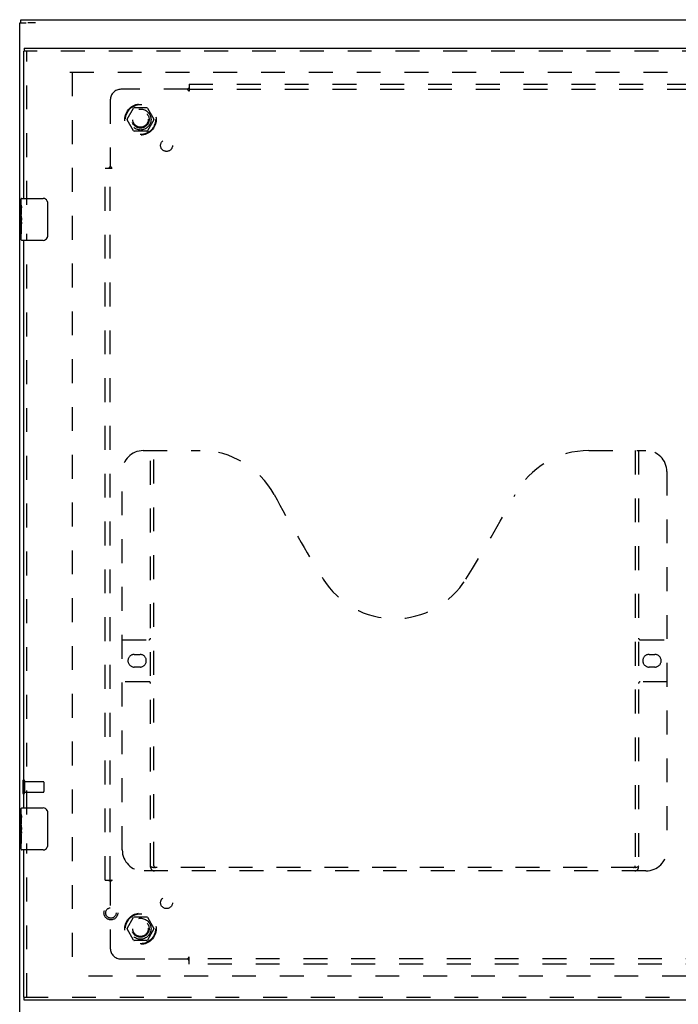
# Model space of a CAD drawing. Header units: inches. Extents: x 0 to 103, y 0 to 67.
# Tile 3 of 16: x 23 to 39, y 22 to 46. Entities that reach past the tile are written whole.
import ezdxf

# ---------------------------------------------------------------- set-up
doc = ezdxf.new("R2010")
doc.units = ezdxf.units.IN
doc.header["$LTSCALE"] = 5.686187
doc.header["$MEASUREMENT"] = 0
doc.linetypes.add('HIDDEN', pattern=[0.2, 0.1, -0.1])
doc.layers.get('0').update_dxf_attribs({"linetype": 'CONTINUOUS'})
for name, color, linetype in [('DEFAULT_2', 8, 'HIDDEN'), ('DOOR_ASSEMBLY', 7, 'CONTINUOUS'), ('SUBPANEL', 7, 'CONTINUOUS')]:
    doc.layers.add(name, color=color, linetype=linetype)

msp = doc.modelspace()

# ---------------------------------------------------------------- linework, layer by layer
at = {"color": 3, "linetype": 'Continuous'}
for p, q in [((22.967, 21.883), (22.967, 45.733)), ((22.992, 45.808), (48.317, 45.808))]:
    msp.add_line(p, q, dxfattribs=at)
at = {"color": 7, "linetype": 'Continuous'}
for p, q in [((22.967, 45.733), (23.122, 45.733)), ((22.992, 45.733), (22.992, 45.808)), ((23.346, 45.733), (23.164, 45.733))]:
    msp.add_line(p, q, dxfattribs=at)
at = {"layer": 'DEFAULT_2', "color": 8, "linetype": 'HIDDEN'}
for p, q in [((24.162, 44.558), (45.647, 44.558)), ((24.217, 44.555), (24.217, 23.061)), ((25.524, 43.438), (25.679, 43.706)), ((25.996, 43.711), (25.688, 43.711)), ((26.005, 43.706), (26.16, 43.438)), ((25.679, 43.161), (25.524, 43.428)), ((26.16, 43.428), (26.005, 43.161)), ((25.996, 43.156), (25.688, 43.156)), ((23.042, 27.7), (23.042, 27.416)), ((23.085, 27.7), (23.085, 27.416)), ((23.085, 27.682), (23.532, 27.682)), ((23.542, 27.672), (23.542, 27.444)), ((23.085, 27.434), (23.532, 27.434)), ((25.524, 24.188), (25.679, 24.456)), ((25.996, 24.461), (25.688, 24.461)), ((26.005, 24.456), (26.16, 24.188)), ((25.679, 23.911), (25.524, 24.178)), ((26.16, 24.178), (26.005, 23.911)), ((25.996, 23.906), (25.688, 23.906)), ((45.647, 23.058), (24.162, 23.058))]:
    msp.add_line(p, q, dxfattribs=at)
for centre, radius in [((25.842, 43.433), 0.372), ((25.842, 43.433), 0.356), ((25.842, 43.433), 0.204), ((25.842, 43.433), 0.183), ((25.842, 24.183), 0.372), ((25.842, 24.183), 0.356), ((25.842, 24.183), 0.204), ((25.842, 24.183), 0.183)]:
    msp.add_circle(centre, radius, dxfattribs=at)
for centre, radius, start, end in [((25.688, 43.701), 0.01, 90.0113, 149.988), ((25.996, 43.701), 0.01, 30.0108, 89.9876), ((25.533, 43.433), 0.01, 150.0117, 209.9873), ((26.151, 43.433), 0.01, 330.0117, 29.9873), ((25.688, 43.166), 0.01, 210.0108, 269.9876), ((25.996, 43.166), 0.01, 270.0113, 329.988), ((23.063, 27.7), 0.0215, 0, 180), ((23.532, 27.672), 0.01, 0, 90), ((23.063, 27.416), 0.0215, 180, 360), ((23.532, 27.444), 0.01, 270, 360), ((25.688, 24.451), 0.01, 90.0113, 149.988), ((25.996, 24.451), 0.01, 30.0108, 89.9876), ((25.533, 24.183), 0.01, 150.0117, 209.9873), ((26.151, 24.183), 0.01, 330.0117, 29.9873), ((25.688, 23.916), 0.01, 210.0108, 269.9876), ((25.996, 23.916), 0.01, 270.0113, 329.988)]:
    msp.add_arc(centre, radius, start, end, dxfattribs=at)
at = {"layer": 'DOOR_ASSEMBLY', "color": 3, "linetype": 'Continuous'}
for p, q in [((23.062, 41.558), (23.062, 45.058)), ((23.075, 45.133), (46.124, 45.133)), ((23.062, 27.058), (23.062, 40.558)), ((23.062, 22.558), (23.062, 26.058)), ((43.784, 22.483), (23.075, 22.483))]:
    msp.add_line(p, q, dxfattribs=at)
at = {"layer": 'DOOR_ASSEMBLY', "color": 7, "linetype": 'Continuous'}
for p, q in [((23.062, 45.058), (23.075, 45.058)), ((23.075, 45.133), (23.075, 45.058)), ((23.002, 41.399), (23.002, 41.543)), ((23.017, 41.558), (23.527, 41.558)), ((23.002, 41.32), (23.002, 41.396)), ((23.011, 41.341), (23.002, 41.341)), ((23.002, 41.31), (23.002, 41.32)), ((23.002, 41.143), (23.002, 41.31)), ((23.012, 41.174), (23.012, 41.33)), ((23.627, 41.458), (23.627, 40.658)), ((23.002, 41.174), (23.012, 41.174)), ((23.002, 40.573), (23.002, 41.141)), ((23.005, 41.111), (23.002, 41.111)), ((23.012, 40.99), (23.012, 41.043)), ((23.002, 40.979), (23.011, 40.979)), ((23.002, 40.943), (23.012, 40.943)), ((23.002, 40.88), (23.012, 40.88)), ((23.012, 40.713), (23.012, 40.943)), ((23.002, 40.713), (23.012, 40.713)), ((23.527, 40.558), (23.017, 40.558)), ((23.002, 26.899), (23.002, 27.043)), ((23.017, 27.058), (23.527, 27.058)), ((23.627, 26.958), (23.627, 26.158)), ((23.002, 26.643), (23.002, 26.896)), ((23.011, 26.841), (23.002, 26.841)), ((23.012, 26.674), (23.012, 26.83)), ((23.002, 26.674), (23.012, 26.674)), ((23.002, 26.073), (23.002, 26.641)), ((23.005, 26.611), (23.002, 26.611)), ((23.002, 26.479), (23.011, 26.479)), ((23.012, 26.49), (23.012, 26.543)), ((23.002, 26.443), (23.012, 26.443)), ((23.002, 26.38), (23.012, 26.38)), ((23.012, 26.213), (23.012, 26.443)), ((23.002, 26.213), (23.012, 26.213)), ((23.527, 26.058), (23.017, 26.058)), ((23.062, 22.558), (23.075, 22.558)), ((23.075, 22.483), (23.075, 22.558))]:
    msp.add_line(p, q, dxfattribs=at)
at = {"layer": 'DOOR_ASSEMBLY', "color": 8, "linetype": 'HIDDEN'}
for p, q in [((46.124, 45.058), (23.075, 45.058)), ((23.137, 41.403), (23.137, 45.058)), ((23.137, 26.903), (23.137, 40.713)), ((25.907, 35.558), (27.262, 35.558)), ((26.082, 25.648), (26.082, 35.558)), ((26.162, 25.678), (26.162, 35.558)), ((36.512, 35.558), (37.867, 35.558)), ((37.612, 35.558), (37.612, 25.678)), ((37.692, 35.558), (37.692, 25.648)), ((25.407, 26.058), (25.407, 35.058)), ((38.367, 35.058), (38.367, 26.058)), ((25.407, 31.058), (26.042, 31.058)), ((37.732, 31.058), (38.367, 31.058)), ((25.693, 30.708), (25.83, 30.708)), ((37.943, 30.708), (38.08, 30.708)), ((25.83, 30.408), (25.693, 30.408)), ((38.08, 30.408), (37.943, 30.408)), ((26.042, 30.058), (25.407, 30.058)), ((38.367, 30.058), (37.732, 30.058)), ((23.137, 22.558), (23.137, 26.213)), ((37.867, 25.558), (25.907, 25.558)), ((37.608, 25.638), (26.166, 25.638)), ((23.075, 22.558), (46.124, 22.558))]:
    msp.add_line(p, q, dxfattribs=at)
at = {"layer": 'DOOR_ASSEMBLY', "color": 7, "linetype": 'Continuous'}
for points in [[(23.62, 41.495), (23.622, 41.489), (23.624, 41.483), (23.625, 41.477), (23.626, 41.471), (23.627, 41.465), (23.627, 41.458)], [(23.002, 41.399), (23.002, 41.396), (23.003, 41.392), (23.004, 41.387), (23.005, 41.38), (23.006, 41.374), (23.007, 41.366), (23.009, 41.358), (23.01, 41.349)], [(23.01, 41.349), (23.011, 41.34), (23.012, 41.33)], [(23.002, 41.143), (23.002, 41.136), (23.003, 41.129), (23.004, 41.12), (23.005, 41.112)], [(23.005, 41.112), (23.006, 41.103), (23.007, 41.094), (23.008, 41.085), (23.009, 41.076), (23.01, 41.067), (23.011, 41.059), (23.012, 41.051), (23.012, 41.043)], [(23.012, 40.99), (23.012, 40.984), (23.011, 40.978), (23.011, 40.972), (23.01, 40.966), (23.009, 40.96), (23.009, 40.954)], [(23.627, 40.658), (23.627, 40.652), (23.626, 40.646), (23.625, 40.64), (23.624, 40.634), (23.622, 40.628), (23.62, 40.622)], [(23.62, 26.995), (23.622, 26.989), (23.624, 26.983), (23.625, 26.977), (23.626, 26.971), (23.627, 26.965), (23.627, 26.958)], [(23.002, 26.899), (23.002, 26.896), (23.003, 26.892), (23.004, 26.887), (23.005, 26.88), (23.006, 26.874), (23.007, 26.866), (23.009, 26.858), (23.01, 26.849)], [(23.01, 26.849), (23.011, 26.84), (23.012, 26.83)], [(23.002, 26.643), (23.002, 26.636), (23.003, 26.629), (23.004, 26.62), (23.005, 26.612)], [(23.005, 26.612), (23.006, 26.603), (23.007, 26.594), (23.008, 26.585), (23.009, 26.576), (23.01, 26.567), (23.011, 26.559), (23.012, 26.551), (23.012, 26.543)], [(23.012, 26.49), (23.012, 26.484), (23.011, 26.478), (23.011, 26.472), (23.01, 26.466), (23.009, 26.46), (23.009, 26.454)], [(23.627, 26.158), (23.627, 26.152), (23.626, 26.146), (23.625, 26.14), (23.624, 26.134), (23.622, 26.128), (23.62, 26.122)]]:
    msp.add_lwpolyline(points, dxfattribs=at)
at = {"layer": 'DOOR_ASSEMBLY', "color": 8, "linetype": 'HIDDEN'}
for points in [[(26.072, 25.678), (26.088, 25.667), (26.104, 25.658), (26.12, 25.65), (26.135, 25.644), (26.151, 25.64), (26.166, 25.638)], [(37.608, 25.638), (37.623, 25.64), (37.639, 25.644), (37.654, 25.65), (37.67, 25.658), (37.686, 25.667), (37.702, 25.678)]]:
    msp.add_lwpolyline(points, dxfattribs=at)
for radius in [0.164, 0.124]:
    msp.add_circle((25.137, 24.558), radius, dxfattribs=at)
at = {"layer": 'DOOR_ASSEMBLY', "color": 7, "linetype": 'Continuous'}
for centre, radius, start, end in [((23.017, 41.543), 0.015, 90, 180), ((23.527, 41.458), 0.1, 21.1999, 90), ((23.017, 40.573), 0.015, 180, 270), ((23.527, 40.658), 0.1, 270, 338.7946), ((23.017, 27.043), 0.015, 90, 180), ((23.527, 26.958), 0.1, 21.1999, 90), ((23.017, 26.073), 0.015, 180, 270), ((23.527, 26.158), 0.1, 270, 338.7946)]:
    msp.add_arc(centre, radius, start, end, dxfattribs=at)
at = {"layer": 'DOOR_ASSEMBLY', "color": 8, "linetype": 'HIDDEN'}
for centre, radius, start, end in [((25.907, 35.058), 0.5, 90, 180), ((27.262, 33.558), 2, 28.4813, 90), ((36.512, 33.558), 2, 90, 151.5187), ((37.867, 35.058), 0.5, 0, 90), ((63.57, 53.257), 39.307, 208.4813, 211.8705), ((0.204, 53.257), 39.307, 328.1295, 331.5187), ((31.887, 33.558), 2, 211.8705, 328.1295), ((26.042, 31.098), 0.04, 270, 360), ((37.732, 31.098), 0.04, 180, 270), ((25.693, 30.558), 0.15, 90, 270), ((25.83, 30.558), 0.15, 270, 90), ((37.943, 30.558), 0.15, 90, 270), ((38.08, 30.558), 0.15, 270, 90), ((26.042, 30.018), 0.04, 0, 90), ((37.732, 30.018), 0.04, 90, 180), ((25.907, 26.058), 0.5, 180, 270), ((37.867, 26.058), 0.5, 270, 360), ((26.172, 25.648), 0.09, 180, 270), ((26.202, 25.678), 0.04, 180, 270), ((37.572, 25.678), 0.04, 270, 360), ((37.602, 25.648), 0.09, 270, 360)]:
    msp.add_arc(centre, radius, start, end, dxfattribs=at)
at = {"layer": 'DOOR_ASSEMBLY', "color": 7, "linetype": 'Continuous'}
for centre, start_param, end_param in [((23.202, 40.976), -3.141593, -2.879776), ((23.202, 26.476), 3.141593, 3.403409)]:
    msp.add_ellipse(centre, major_axis=(0.2, 0), ratio=0.432808, start_param=start_param, end_param=end_param, dxfattribs=at)
at = {"layer": 'SUBPANEL', "color": 8, "linetype": 'HIDDEN'}
for p, q in [((26.998, 44.277), (26.998, 44.191)), ((26.998, 44.277), (43.936, 44.277)), ((26.963, 44.152), (25.373, 44.152)), ((26.976, 44.133), (26.972, 44.139)), ((26.998, 44.191), (26.998, 44.111)), ((26.998, 44.152), (43.936, 44.152)), ((25.123, 43.902), (25.123, 42.312)), ((24.998, 25.34), (24.998, 42.277)), ((24.998, 42.277), (25.085, 42.277)), ((25.085, 42.277), (25.164, 42.277)), ((25.121, 42.31), (25.123, 42.312)), ((25.123, 25.34), (25.123, 42.277)), ((24.998, 25.34), (25.085, 25.34)), ((25.085, 25.34), (25.164, 25.34)), ((25.123, 25.304), (25.123, 23.715)), ((25.142, 25.317), (25.136, 25.313)), ((25.373, 23.465), (26.963, 23.465)), ((26.965, 23.462), (26.963, 23.465)), ((26.998, 23.426), (26.998, 23.505)), ((43.936, 23.465), (26.998, 23.465)), ((26.998, 23.34), (26.998, 23.426)), ((43.936, 23.34), (26.998, 23.34))]:
    msp.add_line(p, q, dxfattribs=at)
for points in [[(26.974, 44.164), (26.972, 44.162), (26.971, 44.16), (26.969, 44.159), (26.968, 44.157), (26.966, 44.156), (26.965, 44.154), (26.963, 44.152)], [(26.972, 44.139), (26.971, 44.141), (26.97, 44.143), (26.968, 44.145), (26.967, 44.146), (26.966, 44.148), (26.965, 44.15), (26.964, 44.151), (26.963, 44.152)], [(26.981, 44.171), (26.977, 44.167), (26.974, 44.164)], [(26.998, 44.111), (26.997, 44.112), (26.995, 44.112), (26.994, 44.113), (26.993, 44.114), (26.992, 44.114), (26.991, 44.115), (26.989, 44.116), (26.988, 44.117), (26.987, 44.118), (26.986, 44.119), (26.984, 44.121), (26.983, 44.122), (26.982, 44.123), (26.981, 44.125), (26.98, 44.126), (26.979, 44.128), (26.978, 44.13), (26.977, 44.132), (26.976, 44.133)], [(26.998, 44.191), (26.997, 44.189), (26.996, 44.187), (26.994, 44.186), (26.993, 44.184), (26.992, 44.182), (26.99, 44.181), (26.989, 44.179), (26.988, 44.178), (26.986, 44.176), (26.985, 44.175), (26.984, 44.173), (26.983, 44.172), (26.981, 44.171)], [(25.085, 42.277), (25.086, 42.278), (25.088, 42.28), (25.09, 42.281), (25.091, 42.282), (25.093, 42.284), (25.095, 42.285), (25.096, 42.286), (25.098, 42.288), (25.099, 42.289), (25.101, 42.29), (25.102, 42.291), (25.103, 42.293), (25.105, 42.294), (25.11, 42.3)], [(25.11, 42.3), (25.112, 42.301), (25.113, 42.303), (25.115, 42.305), (25.117, 42.306), (25.118, 42.308), (25.12, 42.309), (25.121, 42.31)], [(25.138, 42.302), (25.136, 42.303), (25.134, 42.304), (25.132, 42.306), (25.131, 42.307), (25.129, 42.308), (25.127, 42.309), (25.126, 42.31), (25.124, 42.311), (25.123, 42.312)], [(25.164, 42.277), (25.164, 42.279), (25.163, 42.28), (25.162, 42.281), (25.162, 42.282), (25.161, 42.284), (25.16, 42.285), (25.159, 42.286), (25.158, 42.287), (25.157, 42.288), (25.156, 42.29), (25.155, 42.291), (25.153, 42.292), (25.152, 42.293), (25.151, 42.294), (25.149, 42.295), (25.147, 42.297), (25.146, 42.298), (25.144, 42.299), (25.142, 42.3), (25.138, 42.302)], [(25.085, 25.34), (25.086, 25.338), (25.088, 25.337), (25.09, 25.336), (25.091, 25.334), (25.093, 25.333), (25.095, 25.332), (25.096, 25.331), (25.098, 25.329), (25.099, 25.328), (25.101, 25.327), (25.102, 25.325), (25.103, 25.324), (25.105, 25.323)], [(25.105, 25.323), (25.109, 25.319), (25.112, 25.315)], [(25.112, 25.315), (25.113, 25.314), (25.115, 25.312), (25.117, 25.311), (25.118, 25.309), (25.12, 25.308), (25.121, 25.306), (25.123, 25.304)], [(25.136, 25.313), (25.134, 25.312), (25.132, 25.311), (25.131, 25.31), (25.129, 25.309), (25.127, 25.308), (25.126, 25.306), (25.124, 25.305), (25.123, 25.304)], [(25.164, 25.34), (25.164, 25.338), (25.163, 25.337), (25.162, 25.336), (25.162, 25.334), (25.161, 25.333), (25.16, 25.332), (25.159, 25.331), (25.158, 25.329), (25.157, 25.328), (25.156, 25.327), (25.155, 25.326), (25.153, 25.325), (25.152, 25.324), (25.151, 25.322), (25.149, 25.321), (25.147, 25.32), (25.146, 25.319), (25.144, 25.318), (25.142, 25.317)], [(26.973, 23.48), (26.972, 23.478), (26.971, 23.476), (26.97, 23.474), (26.968, 23.472), (26.967, 23.47), (26.966, 23.469), (26.965, 23.467), (26.964, 23.466), (26.963, 23.465)], [(26.976, 23.451), (26.974, 23.453), (26.972, 23.455), (26.971, 23.456), (26.969, 23.458), (26.968, 23.459), (26.966, 23.461), (26.965, 23.462)], [(26.998, 23.505), (26.997, 23.505), (26.995, 23.504), (26.994, 23.504), (26.993, 23.503), (26.992, 23.502), (26.991, 23.502), (26.989, 23.501), (26.988, 23.5), (26.987, 23.499), (26.986, 23.497), (26.984, 23.496), (26.983, 23.495), (26.982, 23.493), (26.981, 23.492), (26.98, 23.49), (26.979, 23.489), (26.978, 23.487), (26.977, 23.485), (26.976, 23.483), (26.973, 23.48)], [(26.998, 23.426), (26.997, 23.428), (26.996, 23.43), (26.994, 23.431), (26.993, 23.433), (26.992, 23.435), (26.99, 23.436), (26.989, 23.438), (26.988, 23.439), (26.986, 23.441), (26.985, 23.442), (26.984, 23.443), (26.983, 23.445), (26.981, 23.446), (26.976, 23.451)]]:
    msp.add_lwpolyline(points, dxfattribs=at)
for centre, radius in [((25.842, 43.433), 0.25), ((26.461, 42.815), 0.141), ((26.461, 24.802), 0.141), ((25.842, 24.183), 0.25)]:
    msp.add_circle(centre, radius, dxfattribs=at)
for centre, start, end in [((25.373, 43.902), 90, 180), ((25.373, 23.715), 180, 270)]:
    msp.add_arc(centre, 0.25, start, end, dxfattribs=at)

doc.saveas('drawing.dxf')
